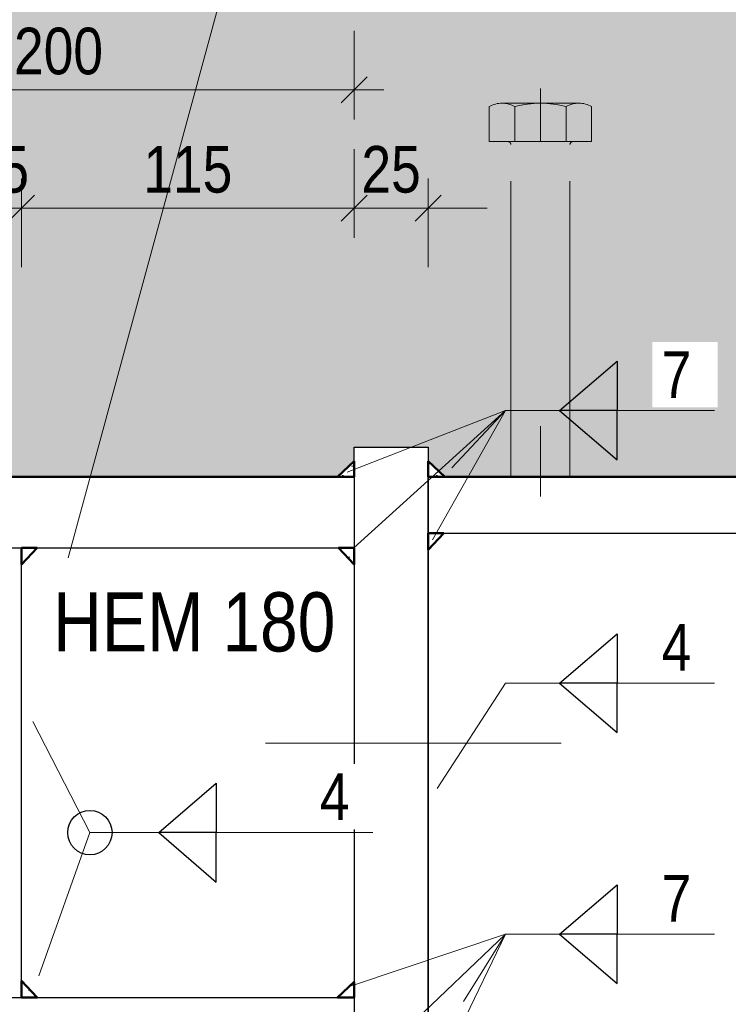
# Model space of a CAD drawing. Header units: millimetres. Extents: x 0 to 6.08, y 0 to 5.27.
# Tile 41 of 54: x 2.35 to 2.59, y 3.53 to 3.86. Entities that reach past the tile are written whole.
import ezdxf

# ---------------------------------------------------------------- set-up
doc = ezdxf.new("R2010")
doc.units = ezdxf.units.MM
doc.linetypes.add('DASHDOT', pattern=[1, 0.5, -0.25, 0, -0.25])
doc.linetypes.add('HIDDEN', pattern=[0.375, 0.25, -0.125])
doc.styles.add('Arial Narrow', font='ARIALN.TTF')
doc.dimstyles.new('Arch_Strakon_dimstyle', dxfattribs={"dimtxt": 1.575, "dimasz": 1, "dimexe": 1.25, "dimexo": 0.0625, "dimgap": 1, "dimtad": 0, "dimdec": 5, "dimzin": 12, "dimdsep": 46, "dimtxsty": 'Arial Narrow', "dimblk": 'Arrowhead_Tick', "dimsah": 1, "dimcen": 0, "dimse1": 1, "dimse2": 1, "dimclrd": 6, "dimclrt": 2, "dimazin": 0, "dimtfac": 1, "dimtdec": 4, "dimtmove": 0, "dimatfit": 3, "dimldrblk": 'NONE', "dimfxl": 1, "dimtvp": 1, "dimtolj": 1, "dimtzin": 0, "dimlwd": 13, "dimarcsym": 2})
pattern_1 = [(45, (0, 0), (-0.003181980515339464, 0.003181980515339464), [0, -0.0075])]
pattern_2 = [(135, (0, 0), (-0.003181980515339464, -0.003181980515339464), [0, -0.0075])]

# ---------------------------------------------------------------- blocks, each defined once
blk = doc.blocks.new('Arrowhead_Tick')
at = {"color": 0, "linetype": 'Continuous', "lineweight": -2, "ltscale": 0.2}
for p, q in [((0, 2), (0, -1)), ((-1, 0), (0, 0)), ((1, 0), (0, 0))]:
    blk.add_line(p, q, dxfattribs=at)
at = {"color": 2, "linetype": 'Continuous', "lineweight": 35, "ltscale": 0.2}
blk.add_line((0.4419417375, 0.4419417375), (-0.4419417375, -0.4419417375), dxfattribs=at)
blk = doc.blocks.new('*D95')
at = {"color": 6, "linetype": 'Continuous', "lineweight": 13}
blk.add_line((2.28528228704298, 3.518687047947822), (2.28528228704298, 3.698687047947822), dxfattribs=at)
at = {"layer": 'Defpoints', "color": 0}
for p in [(2.28528228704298, 3.708687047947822), (2.461371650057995, 3.708687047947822), (2.461371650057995, 3.508687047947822)]:
    blk.add_point(p, dxfattribs=at)
at = {"color": 6, "lineweight": 13, "xscale": 0.01, "yscale": 0.01, "zscale": 0.01}
for p, rotation in [((2.28528228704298, 3.708687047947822), 90), ((2.28528228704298, 3.508687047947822), 270)]:
    blk.add_blockref('Arrowhead_Tick', p, dxfattribs=dict(at, rotation=rotation))
at = {"color": 2, "lineweight": 35, "insert": (2.27224174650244, 3.608687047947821), "char_height": 0.01575, "attachment_point": 5, "rotation": 90, "style": 'Arial Narrow'}
blk.add_mtext('\\A1;200', dxfattribs=at)
blk = doc.blocks.new('_None')
blk = doc.blocks.new('*D103')
at = {"color": 6, "linetype": 'Continuous', "lineweight": 13}
for p, q in [((2.451371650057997, 3.799548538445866), (2.441371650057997, 3.799548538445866)), ((2.461371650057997, 3.799548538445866), (2.486371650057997, 3.799548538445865)), ((2.496371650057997, 3.799548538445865), (2.506371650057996, 3.799548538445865))]:
    blk.add_line(p, q, dxfattribs=at)
at = {"layer": 'Defpoints', "color": 0}
for p in [(2.486371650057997, 3.799548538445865), (2.486371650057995, 3.718687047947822), (2.461371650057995, 3.708687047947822)]:
    blk.add_point(p, dxfattribs=at)
at = {"color": 6, "lineweight": 13, "xscale": 0.01, "yscale": 0.01, "zscale": 0.01}
for p, rotation in [((2.461371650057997, 3.799548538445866), 359.999999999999), ((2.486371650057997, 3.799548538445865), 179.999999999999)]:
    blk.add_blockref('Arrowhead_Tick', p, dxfattribs=dict(at, rotation=rotation))
at = {"color": 2, "lineweight": 35, "insert": (2.473871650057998, 3.812589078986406), "char_height": 0.01575, "attachment_point": 5, "style": 'Arial Narrow'}
blk.add_mtext('\\A1;25', dxfattribs=at)
blk = doc.blocks.new('*D104')
at = {"color": 6, "linetype": 'Continuous', "lineweight": 13}
for p, q in [((2.323871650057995, 3.799548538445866), (2.313871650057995, 3.799548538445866)), ((2.333871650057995, 3.799548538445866), (2.348871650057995, 3.799548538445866)), ((2.358871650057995, 3.799548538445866), (2.368871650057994, 3.799548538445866))]:
    blk.add_line(p, q, dxfattribs=at)
at = {"layer": 'Defpoints', "color": 0}
for p in [(2.348871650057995, 3.799548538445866), (2.333871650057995, 3.684687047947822), (2.348871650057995, 3.684687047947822)]:
    blk.add_point(p, dxfattribs=at)
at = {"color": 6, "lineweight": 13, "xscale": 0.01, "yscale": 0.01, "zscale": 0.01}
blk.add_blockref('Arrowhead_Tick', (2.333871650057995, 3.799548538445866), dxfattribs=at)
at = {"color": 6, "lineweight": 13, "xscale": 0.01, "yscale": 0.01, "zscale": 0.01, "rotation": 180}
blk.add_blockref('Arrowhead_Tick', (2.348871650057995, 3.799548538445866), dxfattribs=at)
at = {"color": 2, "lineweight": 35, "insert": (2.341371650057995, 3.812589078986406), "char_height": 0.01575, "attachment_point": 5, "style": 'Arial Narrow'}
blk.add_mtext('\\A1;15', dxfattribs=at)
blk = doc.blocks.new('*D105')
at = {"color": 6, "linetype": 'Continuous', "lineweight": 13}
blk.add_line((2.358871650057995, 3.799548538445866), (2.451371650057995, 3.799548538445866), dxfattribs=at)
at = {"layer": 'Defpoints', "color": 0}
for p in [(2.461371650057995, 3.799548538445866), (2.461371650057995, 3.708687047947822), (2.348871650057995, 3.684687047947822)]:
    blk.add_point(p, dxfattribs=at)
at = {"color": 6, "lineweight": 13, "xscale": 0.01, "yscale": 0.01, "zscale": 0.01}
blk.add_blockref('Arrowhead_Tick', (2.461371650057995, 3.799548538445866), dxfattribs=at)
at = {"color": 6, "lineweight": 13, "xscale": 0.01, "yscale": 0.01, "zscale": 0.01, "rotation": 180}
blk.add_blockref('Arrowhead_Tick', (2.348871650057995, 3.799548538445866), dxfattribs=at)
at = {"color": 2, "lineweight": 35, "insert": (2.405121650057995, 3.812589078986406), "char_height": 0.01575, "attachment_point": 5, "style": 'Arial Narrow'}
blk.add_mtext('\\A1;115', dxfattribs=at)
blk = doc.blocks.new('*D117')
at = {"color": 6, "linetype": 'Continuous', "lineweight": 13}
blk.add_line((2.271371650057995, 3.839548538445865), (2.451371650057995, 3.839548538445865), dxfattribs=at)
at = {"layer": 'Defpoints', "color": 0}
for p in [(2.461371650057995, 3.839548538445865), (2.261371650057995, 3.708687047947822), (2.461371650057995, 3.708687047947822)]:
    blk.add_point(p, dxfattribs=at)
at = {"color": 6, "lineweight": 13, "xscale": 0.01, "yscale": 0.01, "zscale": 0.01}
blk.add_blockref('Arrowhead_Tick', (2.461371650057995, 3.839548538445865), dxfattribs=at)
at = {"color": 6, "lineweight": 13, "xscale": 0.01, "yscale": 0.01, "zscale": 0.01, "rotation": 180}
blk.add_blockref('Arrowhead_Tick', (2.261371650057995, 3.839548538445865), dxfattribs=at)
at = {"color": 2, "lineweight": 35, "insert": (2.361371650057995, 3.852589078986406), "char_height": 0.01575, "attachment_point": 5, "style": 'Arial Narrow'}
blk.add_mtext('\\A1;200', dxfattribs=at)

msp = doc.modelspace()

# ---------------------------------------------------------------- hatches: boundary and pattern name
at = {"lineweight": 18, "true_color": 0xceffce}
msp.add_hatch(color=254, dxfattribs=at).paths.add_polyline_path([(3.188665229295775, 3.888687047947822), (3.190669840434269, 3.708687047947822), (2.492018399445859, 3.708687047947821), (2.486371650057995, 3.713992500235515), (2.486371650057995, 3.718687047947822), (2.461371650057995, 3.718687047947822), (2.461371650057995, 3.713992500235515), (2.45572490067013, 3.708687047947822), (2.241371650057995, 3.708687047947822), (2.241371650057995, 3.638687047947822), (1.918546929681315, 3.638687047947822), (1.918546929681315, 3.888687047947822)])
at = {"lineweight": 18}
h = msp.add_hatch(dxfattribs=at)
h.set_pattern_fill('punkt', color=5, scale=0.01, angle=135, style=0, pattern_type=2)
h.set_pattern_definition(pattern_2)
h.paths.add_polyline_path([(2.45572490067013, 3.708687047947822), (2.461371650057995, 3.708687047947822), (2.461371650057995, 3.713992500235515)])
h = msp.add_hatch(dxfattribs=at)
h.set_pattern_fill('punkt', color=5, scale=0.01, angle=135, style=0, pattern_type=2)
h.set_pattern_definition(pattern_2)
h.paths.add_polyline_path([(2.492018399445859, 3.708687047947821), (2.486371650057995, 3.708687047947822), (2.486371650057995, 3.713992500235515)])
h = msp.add_hatch(dxfattribs=at)
h.set_pattern_fill('punkt', color=5, scale=0.01, angle=45, style=0, pattern_type=2)
h.set_pattern_definition(pattern_1)
h.paths.add_polyline_path([(2.486371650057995, 3.684040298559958), (2.486371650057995, 3.689687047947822), (2.491677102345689, 3.689687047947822)])
h = msp.add_hatch(dxfattribs=at)
h.set_pattern_fill('punkt', color=5, scale=0.01, angle=45, style=0, pattern_type=2)
h.set_pattern_definition(pattern_1)
h.paths.add_polyline_path([(2.348871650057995, 3.679040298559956), (2.348871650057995, 3.684687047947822), (2.354177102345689, 3.684687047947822)])
h = msp.add_hatch(dxfattribs=at)
h.set_pattern_fill('punkt', color=5, scale=0.01, angle=45, style=0, pattern_type=2)
h.set_pattern_definition(pattern_1)
h.paths.add_polyline_path([(2.461371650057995, 3.679040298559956), (2.461371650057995, 3.684687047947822), (2.456066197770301, 3.684687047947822)])
h = msp.add_hatch(dxfattribs=at)
h.set_pattern_fill('punkt', color=5, scale=0.01, angle=45, style=0, pattern_type=2)
h.set_pattern_definition(pattern_1)
h.paths.add_polyline_path([(2.348871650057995, 3.538333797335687), (2.348871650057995, 3.532687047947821), (2.354177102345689, 3.532687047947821)])
h = msp.add_hatch(dxfattribs=at)
h.set_pattern_fill('punkt', color=5, scale=0.01, angle=135, style=0, pattern_type=2)
h.set_pattern_definition(pattern_2)
h.paths.add_polyline_path([(2.45572490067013, 3.532687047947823), (2.461371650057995, 3.532687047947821), (2.461371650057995, 3.537992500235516)])

# ---------------------------------------------------------------- linework, layer by layer
at = {"color": 6, "linetype": 'Continuous', "lineweight": 13}
for p, q in [((2.432299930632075, 3.929774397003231), (2.364592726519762, 3.68131346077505)), ((2.512593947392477, 3.73110904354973), (2.459044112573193, 3.710291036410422)), ((2.512593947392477, 3.73110904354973), (2.461220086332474, 3.68472334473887)), ((2.512593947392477, 3.73110904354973), (2.487875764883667, 3.687443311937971)), ((2.512593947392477, 3.73110904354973), (2.494387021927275, 3.711702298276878)), ((2.512593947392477, 3.73110904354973), (2.583259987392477, 3.73110904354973)), ((2.512593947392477, 3.63896037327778), (2.489421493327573, 3.603329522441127)), ((2.512593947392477, 3.63896037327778), (2.583259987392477, 3.63896037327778)), ((2.37198381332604, 3.588409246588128), (2.352650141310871, 3.625932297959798)), ((2.354693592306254, 3.54002943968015), (2.37198381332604, 3.588409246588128)), ((2.37198381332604, 3.588409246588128), (2.467649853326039, 3.588409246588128)), ((2.512593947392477, 3.554079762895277), (2.460499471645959, 3.536632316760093)), ((2.512593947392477, 3.554079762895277), (2.465574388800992, 3.509227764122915)), ((2.512593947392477, 3.554079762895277), (2.488919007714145, 3.505167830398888)), ((2.498380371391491, 3.531334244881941), (2.512593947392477, 3.554079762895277)), ((2.512593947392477, 3.554079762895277), (2.583259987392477, 3.554079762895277))]:
    msp.add_line(p, q, dxfattribs=at)
at = {"color": 6, "linetype": 'HIDDEN', "lineweight": 13, "ltscale": 0.05}
for p, q in [((2.524371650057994, 3.840063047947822), (2.524371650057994, 3.822063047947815)), ((2.507051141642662, 3.822063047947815), (2.507051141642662, 3.833902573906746)), ((2.511381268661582, 3.835063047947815), (2.537362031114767, 3.835063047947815)), ((2.515711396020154, 3.833902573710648), (2.515711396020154, 3.822063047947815)), ((2.533031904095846, 3.822063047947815), (2.533031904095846, 3.833895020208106)), ((2.541692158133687, 3.822063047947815), (2.541692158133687, 3.833895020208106)), ((2.541692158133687, 3.822063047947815), (2.507051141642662, 3.822063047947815)), ((2.535371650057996, 3.822063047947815), (2.513371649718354, 3.822063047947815)), ((2.514371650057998, 3.708687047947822), (2.514371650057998, 3.821063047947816)), ((2.534371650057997, 3.708687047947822), (2.534371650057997, 3.821063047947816)), ((2.514371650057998, 3.708687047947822), (2.514371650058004, 3.725796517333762)), ((2.524371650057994, 3.708687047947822), (2.524371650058, 3.725796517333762)), ((2.524371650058, 3.725796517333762), (2.524371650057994, 3.702063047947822)), ((2.534371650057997, 3.708687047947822), (2.534371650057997, 3.725796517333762)), ((2.534371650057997, 3.708687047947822), (2.514371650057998, 3.708687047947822))]:
    msp.add_line(p, q, dxfattribs=at)
at = {"color": 3, "linetype": 'Continuous', "lineweight": 25}
for p, q in [((2.53087474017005, 3.73110904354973), (2.550341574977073, 3.74781192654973)), ((2.550341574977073, 3.74781192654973), (2.550341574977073, 3.73110904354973)), ((2.550341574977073, 3.73110904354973), (2.53087474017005, 3.73110904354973)), ((2.53087474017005, 3.73110904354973), (2.550341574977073, 3.71440616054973)), ((2.550341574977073, 3.71440616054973), (2.550341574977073, 3.73110904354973)), ((2.461371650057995, 3.708687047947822), (2.461371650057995, 3.718687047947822)), ((2.461371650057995, 3.718687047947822), (2.486371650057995, 3.718687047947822)), ((2.486371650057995, 3.718687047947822), (2.486371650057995, 3.708687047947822)), ((2.486371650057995, 3.718687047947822), (2.486371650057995, 3.708687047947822)), ((2.261371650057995, 3.708687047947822), (2.461371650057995, 3.708687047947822)), ((2.461371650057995, 3.708687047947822), (2.461371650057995, 3.098687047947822)), ((2.486371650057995, 3.708687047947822), (2.486371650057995, 3.363262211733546)), ((2.486371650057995, 3.708687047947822), (3.084297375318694, 3.708687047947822)), ((2.486371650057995, 3.108687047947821), (2.486371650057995, 3.708687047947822)), ((2.486371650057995, 3.708687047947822), (2.486371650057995, 3.363262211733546)), ((2.486371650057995, 3.689687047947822), (3.084297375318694, 3.689687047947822)), ((2.261371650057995, 3.684687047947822), (2.461371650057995, 3.684687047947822)), ((2.348871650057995, 3.532687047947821), (2.348871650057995, 3.684687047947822)), ((2.53087474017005, 3.63896037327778), (2.550341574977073, 3.65566325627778)), ((2.550341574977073, 3.65566325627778), (2.550341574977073, 3.63896037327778)), ((2.550341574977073, 3.63896037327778), (2.53087474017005, 3.63896037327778)), ((2.53087474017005, 3.63896037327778), (2.550341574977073, 3.622257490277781)), ((2.550341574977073, 3.63896037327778), (2.53087474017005, 3.63896037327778)), ((2.550341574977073, 3.622257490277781), (2.550341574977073, 3.63896037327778)), ((2.395264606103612, 3.588409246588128), (2.414731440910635, 3.605112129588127)), ((2.414731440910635, 3.605112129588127), (2.414731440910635, 3.588409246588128)), ((2.414731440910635, 3.588409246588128), (2.395264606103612, 3.588409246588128)), ((2.395264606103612, 3.588409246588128), (2.414731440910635, 3.571706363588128)), ((2.414731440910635, 3.571706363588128), (2.414731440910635, 3.588409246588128)), ((2.53087474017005, 3.554079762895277), (2.550341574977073, 3.570782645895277)), ((2.550341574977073, 3.570782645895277), (2.550341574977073, 3.554079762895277)), ((2.550341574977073, 3.554079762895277), (2.53087474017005, 3.554079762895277)), ((2.53087474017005, 3.554079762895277), (2.550341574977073, 3.537376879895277)), ((2.550341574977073, 3.537376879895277), (2.550341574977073, 3.554079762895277)), ((2.261371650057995, 3.532687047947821), (2.461371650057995, 3.532687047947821))]:
    msp.add_line(p, q, dxfattribs=at)
at = {"color": 4, "linetype": 'Continuous', "lineweight": 50}
for p, q in [((2.45572490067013, 3.708687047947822), (2.461371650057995, 3.713992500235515)), ((2.461371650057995, 3.708687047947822), (2.461371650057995, 3.713992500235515)), ((2.492018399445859, 3.708687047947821), (2.486371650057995, 3.713992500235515)), ((2.486371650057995, 3.708687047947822), (2.486371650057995, 3.713992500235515)), ((2.461371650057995, 3.708687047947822), (2.241371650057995, 3.708687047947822)), ((2.45572490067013, 3.708687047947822), (2.461371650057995, 3.708687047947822)), ((3.190669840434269, 3.708687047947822), (2.486371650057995, 3.708687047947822)), ((2.492018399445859, 3.708687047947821), (2.486371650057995, 3.708687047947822)), ((2.486371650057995, 3.684040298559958), (2.491677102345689, 3.689687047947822)), ((2.486371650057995, 3.684040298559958), (2.486371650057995, 3.689687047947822)), ((2.486371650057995, 3.689687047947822), (2.491677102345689, 3.689687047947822)), ((2.348871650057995, 3.679040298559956), (2.354177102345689, 3.684687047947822)), ((2.348871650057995, 3.679040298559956), (2.348871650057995, 3.684687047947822)), ((2.348871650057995, 3.684687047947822), (2.354177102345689, 3.684687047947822)), ((2.461371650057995, 3.679040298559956), (2.456066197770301, 3.684687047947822)), ((2.461371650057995, 3.684687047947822), (2.456066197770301, 3.684687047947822)), ((2.461371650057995, 3.679040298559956), (2.461371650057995, 3.684687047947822)), ((2.348871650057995, 3.538333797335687), (2.354177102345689, 3.532687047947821)), ((2.348871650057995, 3.538333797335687), (2.348871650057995, 3.532687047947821)), ((2.45572490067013, 3.532687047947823), (2.461371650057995, 3.537992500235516)), ((2.461371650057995, 3.532687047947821), (2.461371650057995, 3.537992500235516)), ((2.348871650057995, 3.532687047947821), (2.354177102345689, 3.532687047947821)), ((2.45572490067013, 3.532687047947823), (2.461371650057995, 3.532687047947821))]:
    msp.add_line(p, q, dxfattribs=at)
at = {"color": 9, "linetype": 'DASHDOT', "lineweight": 0, "ltscale": 0.05}
msp.add_line((2.231371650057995, 3.618687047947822), (2.581412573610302, 3.618687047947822), dxfattribs=at)
at = {"color": 9, "linetype": 'Continuous', "lineweight": 0}
msp.add_line((2.403871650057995, 3.532687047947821), (2.348871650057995, 3.532687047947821), dxfattribs=at)
at = {"color": 3, "linetype": 'Continuous', "lineweight": 25}
msp.add_circle((2.37198381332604, 3.588409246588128), 0.0075, dxfattribs=at)
at = {"color": 6, "linetype": 'HIDDEN', "lineweight": 13, "ltscale": 0.05}
for centre, radius, start, end in [((2.511381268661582, 3.826402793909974), 0.008660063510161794, 59.99926962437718, 120.0007277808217), ((2.524371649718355, 3.801602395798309), 0.03343371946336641, 74.98763187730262, 105.0090147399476), ((2.537362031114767, 3.826402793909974), 0.008653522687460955, 59.97426479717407, 120.0257352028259), ((2.513371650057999, 3.821063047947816), 0.0009999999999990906, 0, 90.00001946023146), ((2.535371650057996, 3.821063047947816), 0.0009999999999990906, 90, 180)]:
    msp.add_arc(centre, radius, start, end, dxfattribs=at)

# ---------------------------------------------------------------- texts
at = {"color": 2, "lineweight": 35, "insert": (2.56537779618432, 3.558343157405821), "char_height": 0.01575, "attachment_point": 7, "line_spacing_factor": 0.9, "style": 'Arial Narrow', "bg_fill": 3, "box_fill_scale": 1.2, "bg_fill_color": 256, "bg_fill_true_color": 13158600, "bg_fill_transparency": 0}
msp.add_mtext('7', dxfattribs=at)

# ---------------------------------------------------------------- dimensions: what is measured, and where the dimension line sits
at = {"lineweight": 35}
for base, p1, p2, text, picture, middle in [((2.461371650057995, 3.839548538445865), (2.261371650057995, 3.708687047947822), (2.461371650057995, 3.708687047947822), '200', '*D117', (2.361371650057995, 3.839548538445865)), ((2.348871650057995, 3.799548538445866), (2.333871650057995, 3.684687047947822), (2.348871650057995, 3.684687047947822), '15', '*D104', (2.341371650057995, 3.799548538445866)), ((2.461371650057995, 3.799548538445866), (2.348871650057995, 3.684687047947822), (2.461371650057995, 3.708687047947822), '115', '*D105', (2.405121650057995, 3.799548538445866)), ((2.486371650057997, 3.799548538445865), (2.461371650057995, 3.708687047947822), (2.486371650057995, 3.718687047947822), '25', '*D103', (2.473871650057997, 3.799548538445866))]:
    dim = msp.add_linear_dim(base=base, p1=p1, p2=p2, text=text, dimstyle='Arch_Strakon_dimstyle', override={"dimscale": 0.01, "dimtxt": 1.575, "dimasz": 1, "dimgap": 0.5, "dimtad": 1, "dimjust": 0, "dimtih": 0, "dimtoh": 0, "dimdec": 5, "dimdsep": 46, "dimtxsty": 'Arial Narrow', "dimclrd": 6, "dimclrt": 2, "dimtix": 1, "dimtofl": 255, "dimtmove": 0, "dimatfit": 2, "dimfxl": 0, "dimfxlon": 0, "dimtvp": 31.74603174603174, "dimlwd": 13}, dxfattribs=at)
    dim.commit()
    dim.dimension.update_dxf_attribs({"geometry": picture, "text_midpoint": middle, "dimtype": 160})
dim = msp.add_linear_dim(base=(2.28528228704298, 3.708687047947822), p1=(2.461371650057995, 3.508687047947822), p2=(2.461371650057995, 3.708687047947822), angle=90, text='200', dimstyle='Arch_Strakon_dimstyle', override={"dimscale": 0.01, "dimtxt": 1.575, "dimasz": 1, "dimgap": 0.5, "dimtad": 1, "dimjust": 0, "dimtih": 0, "dimtoh": 0, "dimdec": 5, "dimdsep": 46, "dimtxsty": 'Arial Narrow', "dimclrd": 6, "dimclrt": 2, "dimtix": 1, "dimtofl": 255, "dimtmove": 0, "dimatfit": 2, "dimfxl": 0, "dimfxlon": 0, "dimtvp": 31.74603174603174, "dimlwd": 13}, dxfattribs=at)
dim.commit()
dim.dimension.update_dxf_attribs({"geometry": '*D95', "text_midpoint": (2.28528228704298, 3.608687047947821), "dimtype": 160})

# ---------------------------------------------------------------- next in the draw order: texts
at = {"color": 2, "lineweight": 35, "attachment_point": 7, "line_spacing_factor": 0.9, "style": 'Arial Narrow', "bg_fill": 3, "box_fill_scale": 1.2, "bg_fill_color": 256, "bg_fill_true_color": 13158600, "bg_fill_transparency": 0}
for s, insert, char_height in [('7', (2.56537779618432, 3.735372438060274), 0.01575), ('HEM 180', (2.359522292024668, 3.649376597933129), 0.02), ('4', (2.56537779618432, 3.643223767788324), 0.01575), ('4', (2.449767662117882, 3.592672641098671), 0.01575)]:
    msp.add_mtext(s, dxfattribs=dict(at, insert=insert, char_height=char_height))

doc.saveas('drawing.dxf')
